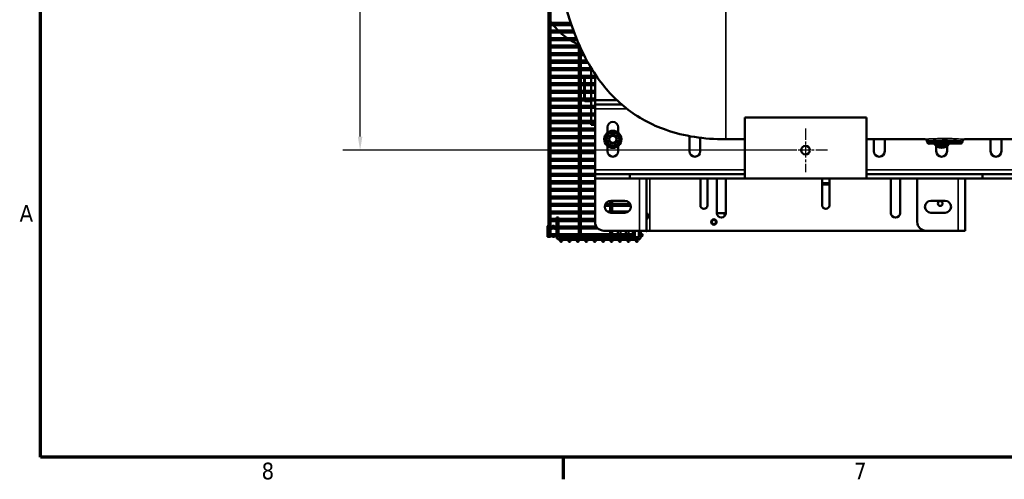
# Model space of a CAD drawing. Header units: inches. Extents: x 1 to 271, y 5 to 171.
# Tile 1 of 256: x 3 to 59, y 7 to 33. Entities that reach past the tile are written whole.
import ezdxf

# ---------------------------------------------------------------- set-up
doc = ezdxf.new("R2010")
doc.units = ezdxf.units.IN
doc.header["$LTSCALE"] = 8
doc.header["$MEASUREMENT"] = 0
doc.linetypes.add('CHAIN', pattern=[0.7087, 0.4724, -0.0591, 0.1181, -0.0591])
for name, color, linetype, lineweight in [('Border (ANSI)', 7, 'Continuous', 70), ('Center Mark (ANSI)', 7, 'Continuous', 25), ('Dimension (ANSI)', 7, 'Continuous', 25), ('Visible (ANSI)', 7, 'Continuous', 50), ('Visible Narrow (ANSI)', 7, 'Continuous', 35)]:
    doc.layers.add(name, color=color, linetype=linetype, lineweight=lineweight)
doc.styles.add('Dimension Text', font='tahoma.ttf')
doc.dimstyles.new('Dual Dimension', dxfattribs={"dimscale": 8, "dimtxt": 0.12, "dimasz": 0.098425, "dimexe": 0.125, "dimexo": 0.0625, "dimgap": 0.031496, "dimtad": 0, "dimtih": 1, "dimtoh": 1, "dimrnd": 1e-08, "dimzin": 4, "dimdsep": 46, "dimtxsty": 'Dimension Text', "dimcen": 0.09, "dimdle": 0.393701, "dimclrd": 256, "dimclre": 256, "dimclrt": 256, "dimadec": 0, "dimazin": 1, "dimtfac": 1, "dimtofl": 0, "dimtmove": 0, "dimatfit": 3, "dimfxl": 1, "dimtolj": 1, "dimtzin": 4, "dimlwd": -1, "dimlwe": -1, "dimarcsym": 0})

# ---------------------------------------------------------------- blocks, each defined once
blk = doc.blocks.new('Borders Default Border')
at = {"layer": 'Border (ANSI)'}
blk.add_line((4.25, 1), (4.25, 0.84), dxfattribs=at)
at = {"layer": 'Border (ANSI)', "flags": 128}
blk.add_lwpolyline([(0.5, 1), (0.5, 21), (33.5, 21), (33.5, 1), (0.5, 1)], dxfattribs=at)
at = {"layer": 'Border (ANSI)', "char_height": 0.12, "attachment_point": 7, "style": 'Dimension Text'}
for s, insert in [('A', (0.349, 2.69)), ('8', (2.0858, 0.8373)), ('7', (6.3378, 0.84))]:
    blk.add_mtext(s, dxfattribs=dict(at, insert=insert))
blk = doc.blocks.new('*D12')
at = {"layer": 'Defpoints', "color": 0, "transparency": 16777216}
for p in [(47.923, 56.872), (22.342, 25.622), (47.923, 25.622)]:
    blk.add_point(p, dxfattribs=at)
at = {"layer": 'Dimension (ANSI)', "transparency": 16777216}
for p, q in [((47.423, 56.872), (21.342, 56.872)), ((22.342, 56.084), (22.342, 43.402)), ((22.342, 26.409), (22.342, 39.091)), ((47.423, 25.622), (21.342, 25.622))]:
    blk.add_line(p, q, dxfattribs=at)
for points in [[(22.211, 56.084), (22.474, 56.084), (22.342, 56.872)], [(22.211, 26.409), (22.474, 26.409), (22.342, 25.622)]]:
    blk.add_solid(points, dxfattribs=at)
at = {"layer": 'Dimension (ANSI)', "transparency": 16777216, "insert": (22.342, 41.247), "char_height": 0.96, "attachment_point": 5, "style": 'Dimension Text'}
blk.add_mtext('\\A1;{\\H3.0x;(}\\S31.25^ 793.8 mm;{\\H3.0x;)}', dxfattribs=at)

msp = doc.modelspace()

# ---------------------------------------------------------------- linework, layer by layer
at = {"layer": 'Center Mark (ANSI)', "linetype": 'CHAIN', "ltscale": 0.173502}
for p, q in [((47.923, 26.872), (47.923, 24.372)), ((49.173, 25.622), (46.673, 25.622))]:
    msp.add_line(p, q, dxfattribs=at)
at = {"layer": 'Visible (ANSI)'}
for p, q in [((33.155, 39.743), (33.155, 20.689)), ((33.273, 39.717), (33.273, 20.689)), ((33.45, 32.934), (33.332, 32.934)), ((33.332, 32.815), (33.45, 32.815)), ((33.45, 32.934), (34.439, 32.934)), ((33.45, 32.815), (34.478, 32.815)), ((33.45, 32.5), (33.332, 32.5)), ((33.332, 32.382), (33.45, 32.382)), ((33.45, 32.5), (34.59, 32.5)), ((33.45, 32.382), (34.633, 32.382)), ((33.45, 32.067), (33.332, 32.067)), ((33.332, 31.949), (33.45, 31.949)), ((33.45, 32.067), (34.756, 32.067)), ((33.45, 31.949), (34.805, 31.949)), ((34.907, 31.709), (34.907, 20.689)), ((33.45, 31.634), (33.332, 31.634)), ((33.332, 31.516), (33.45, 31.516)), ((33.45, 31.201), (33.332, 31.201)), ((33.45, 31.634), (34.907, 31.634)), ((33.45, 31.516), (34.907, 31.516)), ((33.45, 31.201), (34.907, 31.201)), ((35.025, 31.448), (35.025, 20.689)), ((35.025, 31.201), (35.144, 31.201)), ((33.332, 31.083), (33.45, 31.083)), ((33.45, 30.768), (33.332, 30.768)), ((33.332, 30.65), (33.45, 30.65)), ((33.45, 31.083), (34.907, 31.083)), ((33.45, 30.768), (34.907, 30.768)), ((33.45, 30.65), (34.907, 30.65)), ((35.025, 31.083), (35.203, 31.083)), ((35.025, 30.768), (35.369, 30.768)), ((35.025, 30.65), (35.435, 30.65)), ((33.45, 30.335), (33.332, 30.335)), ((33.332, 30.217), (33.45, 30.217)), ((33.45, 30.335), (34.907, 30.335)), ((33.45, 30.217), (34.907, 30.217)), ((35.025, 30.335), (35.62, 30.335)), ((35.025, 30.217), (35.693, 30.217)), ((35.605, 30.359), (35.605, 30.335)), ((35.605, 30.217), (35.605, 29.902)), ((35.833, 28.502), (35.833, 30.002)), ((33.45, 29.902), (33.332, 29.902)), ((33.332, 29.784), (33.45, 29.784)), ((33.45, 29.469), (33.332, 29.469)), ((33.45, 29.902), (34.907, 29.902)), ((33.45, 29.784), (34.907, 29.784)), ((33.45, 29.469), (34.907, 29.469)), ((35.025, 29.902), (35.833, 29.902)), ((35.025, 29.784), (35.833, 29.784)), ((35.025, 29.469), (35.833, 29.469)), ((35.205, 29.469), (35.205, 29.784)), ((35.245, 29.469), (35.245, 29.784)), ((35.605, 29.784), (35.605, 29.469)), ((33.332, 29.351), (33.45, 29.351)), ((33.45, 29.036), (33.332, 29.036)), ((33.332, 28.918), (33.45, 28.918)), ((33.45, 29.351), (34.907, 29.351)), ((33.45, 29.036), (34.907, 29.036)), ((33.45, 28.918), (34.907, 28.918)), ((35.025, 29.351), (35.833, 29.351)), ((35.025, 29.036), (35.833, 29.036)), ((35.025, 28.918), (35.833, 28.918)), ((35.205, 29.036), (35.205, 29.351)), ((35.205, 28.603), (35.205, 28.918)), ((35.245, 29.036), (35.245, 29.351)), ((35.245, 28.603), (35.245, 28.918)), ((35.605, 29.351), (35.605, 29.036)), ((35.605, 28.918), (35.605, 28.603)), ((33.45, 28.603), (33.332, 28.603)), ((33.332, 28.485), (33.45, 28.485)), ((33.45, 28.603), (34.907, 28.603)), ((33.45, 28.485), (34.907, 28.485)), ((35.025, 28.603), (35.833, 28.603)), ((35.025, 28.485), (35.833, 28.485)), ((35.211, 28.485), (35.245, 28.451)), ((35.245, 28.451), (35.245, 28.485)), ((35.245, 28.451), (35.605, 28.451)), ((35.605, 28.485), (35.605, 28.17)), ((37.087, 28.502), (35.833, 28.502)), ((35.833, 28.252), (35.833, 28.502)), ((33.45, 28.17), (33.332, 28.17)), ((33.332, 28.052), (33.45, 28.052)), ((33.45, 27.737), (33.332, 27.737)), ((33.45, 28.17), (34.907, 28.17)), ((33.45, 28.052), (34.907, 28.052)), ((33.45, 27.737), (34.907, 27.737)), ((35.025, 28.17), (35.833, 28.17)), ((35.025, 28.052), (35.833, 28.052)), ((35.025, 27.737), (35.833, 27.737)), ((35.605, 28.052), (35.605, 27.737)), ((35.833, 28.252), (35.833, 28.002)), ((37.363, 28.252), (35.833, 28.252)), ((35.833, 28.002), (35.833, 24.502)), ((33.332, 27.619), (33.45, 27.619)), ((33.45, 27.304), (33.332, 27.304)), ((33.332, 27.186), (33.45, 27.186)), ((33.45, 27.619), (34.907, 27.619)), ((33.45, 27.304), (34.907, 27.304)), ((33.45, 27.186), (34.907, 27.186)), ((35.025, 27.619), (35.833, 27.619)), ((35.025, 27.304), (35.833, 27.304)), ((35.025, 27.186), (35.833, 27.186)), ((35.605, 27.619), (35.605, 27.304)), ((35.605, 27.186), (35.605, 27.075)), ((51.423, 27.502), (44.423, 27.502)), ((44.423, 27.502), (44.423, 24.002)), ((51.423, 24.002), (51.423, 27.502)), ((33.45, 26.871), (33.332, 26.871)), ((33.332, 26.752), (33.45, 26.752)), ((33.45, 26.871), (34.907, 26.871)), ((33.45, 26.752), (34.907, 26.752)), ((35.025, 26.871), (35.833, 26.871)), ((35.025, 26.752), (35.833, 26.752)), ((35.833, 27.075), (35.605, 27.075)), ((36.543, 26.634), (36.543, 26.942)), ((37.163, 26.942), (37.163, 26.634)), ((33.45, 26.437), (33.332, 26.437)), ((33.332, 26.319), (33.45, 26.319)), ((33.45, 26.437), (34.907, 26.437)), ((33.45, 26.319), (34.907, 26.319)), ((35.025, 26.437), (35.833, 26.437)), ((35.025, 26.319), (35.833, 26.319)), ((41.253, 25.562), (41.253, 26.433)), ((41.873, 26.338), (41.873, 25.562)), ((43.333, 26.252), (44.423, 26.252)), ((51.423, 26.252), (54.763, 26.252)), ((51.843, 25.562), (51.843, 26.252)), ((52.463, 26.252), (52.463, 25.562)), ((54.894, 26.101), (54.885, 26.149)), ((55.163, 26.277), (55.163, 26.277)), ((56.66, 26.277), (56.66, 26.277)), ((56.93, 26.109), (56.937, 26.148)), ((57.06, 26.252), (87.233, 26.252)), ((58.543, 25.562), (58.543, 26.252)), ((59.163, 26.252), (59.163, 25.562)), ((33.45, 26.004), (33.332, 26.004)), ((33.332, 25.886), (33.45, 25.886)), ((33.45, 25.571), (33.332, 25.571)), ((33.332, 25.453), (33.45, 25.453)), ((33.45, 26.004), (34.907, 26.004)), ((33.45, 25.886), (34.907, 25.886)), ((33.45, 25.571), (34.907, 25.571)), ((33.45, 25.453), (34.907, 25.453)), ((35.025, 26.004), (35.833, 26.004)), ((35.025, 25.886), (35.833, 25.886)), ((35.025, 25.571), (35.833, 25.571)), ((35.025, 25.453), (35.833, 25.453)), ((36.543, 25.562), (36.543, 25.869)), ((37.163, 25.869), (37.163, 25.562)), ((56.808, 26.005), (55.017, 25.998)), ((55.423, 25.562), (55.423, 25.869)), ((56.043, 25.869), (56.043, 25.562)), ((33.45, 25.138), (33.332, 25.138)), ((33.332, 25.02), (33.45, 25.02)), ((33.45, 25.138), (34.907, 25.138)), ((33.45, 25.02), (34.907, 25.02)), ((35.025, 25.138), (35.833, 25.138)), ((35.025, 25.02), (35.833, 25.02)), ((33.45, 24.705), (33.332, 24.705)), ((33.332, 24.587), (33.45, 24.587)), ((33.45, 24.705), (34.907, 24.705)), ((33.45, 24.587), (34.907, 24.587)), ((35.025, 24.705), (35.833, 24.705)), ((35.025, 24.587), (35.833, 24.587)), ((35.833, 24.252), (35.833, 24.502)), ((33.45, 24.272), (33.332, 24.272)), ((33.332, 24.154), (33.45, 24.154)), ((33.45, 23.839), (33.332, 23.839)), ((33.45, 24.272), (34.907, 24.272)), ((33.45, 24.154), (34.907, 24.154)), ((33.45, 23.839), (34.907, 23.839)), ((35.025, 24.272), (35.833, 24.272)), ((35.025, 24.154), (35.833, 24.154)), ((35.025, 23.839), (35.833, 23.839)), ((35.833, 24.252), (35.833, 24.002)), ((35.833, 24.252), (37.833, 24.252)), ((35.833, 21.502), (35.833, 24.002)), ((35.833, 24.002), (37.833, 24.002)), ((37.833, 24.002), (37.833, 24.252)), ((44.423, 24.252), (37.833, 24.252)), ((44.423, 24.002), (37.833, 24.002)), ((38.779, 24.002), (38.779, 21.002)), ((41.88, 22.455), (41.88, 24.002)), ((42.286, 24.002), (42.286, 22.455)), ((42.817, 22.017), (42.817, 24.002)), ((43.348, 24.002), (43.348, 22.017)), ((44.423, 24.002), (51.423, 24.002)), ((48.88, 22.455), (48.88, 24.002)), ((49.286, 24.002), (49.286, 22.455)), ((58.083, 24.252), (51.423, 24.252)), ((58.083, 24.002), (51.423, 24.002)), ((52.817, 22.017), (52.817, 24.002)), ((53.348, 24.002), (53.348, 22.017)), ((54.333, 24.002), (54.333, 21.502)), ((57.083, 24.002), (57.083, 21.002)), ((58.083, 24.252), (80.643, 24.252)), ((58.083, 24.252), (58.083, 24.002)), ((58.083, 24.002), (80.643, 24.002)), ((33.332, 23.721), (33.45, 23.721)), ((33.45, 23.406), (33.332, 23.406)), ((33.332, 23.288), (33.45, 23.288)), ((33.45, 23.721), (34.907, 23.721)), ((33.45, 23.406), (34.907, 23.406)), ((33.45, 23.288), (34.907, 23.288)), ((35.025, 23.721), (35.833, 23.721)), ((35.025, 23.406), (35.833, 23.406)), ((35.025, 23.288), (35.833, 23.288)), ((48.88, 23.728), (49.286, 23.728)), ((49.286, 23.655), (48.88, 23.655)), ((33.45, 22.973), (33.332, 22.973)), ((33.332, 22.855), (33.45, 22.855)), ((33.45, 22.973), (34.907, 22.973)), ((33.45, 22.855), (34.907, 22.855)), ((35.025, 22.973), (35.833, 22.973)), ((35.025, 22.855), (35.833, 22.855)), ((36.693, 22.54), (36.693, 22.719)), ((36.738, 22.722), (37.548, 22.722)), ((36.811, 22.54), (36.811, 22.722)), ((55.118, 22.722), (55.928, 22.722)), ((33.45, 22.54), (33.332, 22.54)), ((33.332, 22.422), (33.45, 22.422)), ((33.45, 22.107), (33.332, 22.107)), ((33.45, 22.54), (34.907, 22.54)), ((33.45, 22.422), (34.907, 22.422)), ((33.45, 22.107), (34.907, 22.107)), ((35.025, 22.54), (35.833, 22.54)), ((35.025, 22.422), (35.833, 22.422)), ((35.025, 22.107), (35.833, 22.107)), ((36.396, 22.422), (37.89, 22.422)), ((36.434, 22.54), (37.851, 22.54)), ((36.522, 22.107), (37.763, 22.107)), ((36.693, 22.107), (36.693, 22.422)), ((36.811, 22.107), (36.811, 22.422)), ((33.332, 21.989), (33.45, 21.989)), ((33.45, 21.674), (33.332, 21.674)), ((33.332, 21.556), (33.45, 21.556)), ((33.45, 21.989), (34.907, 21.989)), ((33.45, 21.674), (34.907, 21.674)), ((33.45, 21.556), (34.907, 21.556)), ((33.622, 21.752), (33.74, 21.752)), ((33.622, 21.674), (33.622, 21.752)), ((33.622, 21.241), (33.622, 21.556)), ((33.74, 21.674), (33.74, 21.752)), ((33.74, 21.241), (33.74, 21.556)), ((35.025, 21.989), (35.833, 21.989)), ((35.025, 21.674), (35.833, 21.674)), ((35.025, 21.556), (35.833, 21.556)), ((37.548, 22.032), (36.738, 22.032)), ((38.779, 21.997), (38.834, 21.997)), ((38.779, 21.684), (38.834, 21.684)), ((38.834, 21.684), (38.834, 21.997)), ((38.869, 21.963), (38.834, 21.997)), ((38.869, 21.718), (38.834, 21.684)), ((38.869, 21.963), (38.869, 21.718)), ((43.27, 22.002), (42.818, 22.002)), ((43.27, 22.002), (43.27, 21.829)), ((55.928, 22.032), (55.118, 22.032)), ((33.103, 21.26), (33.103, 20.66)), ((33.155, 21.273), (33.116, 21.273)), ((33.364, 21.113), (33.286, 21.113)), ((33.45, 21.241), (33.332, 21.241)), ((33.332, 21.123), (33.45, 21.123)), ((33.376, 21.26), (33.376, 21.241)), ((33.491, 21.273), (33.389, 21.273)), ((33.45, 21.241), (34.907, 21.241)), ((33.45, 21.123), (34.907, 21.123)), ((33.504, 21.241), (33.504, 21.26)), ((33.603, 21.113), (33.516, 21.113)), ((33.616, 21.26), (33.616, 21.241)), ((33.622, 20.808), (33.622, 21.123)), ((33.74, 20.808), (33.74, 21.123)), ((35.025, 21.241), (35.906, 21.241)), ((35.025, 21.123), (36.006, 21.123)), ((38.386, 21.002), (36.333, 21.002)), ((36.693, 20.808), (36.693, 21.002)), ((36.811, 20.808), (36.811, 21.002)), ((37.145, 21.002), (37.145, 20.808)), ((37.298, 21.002), (37.298, 20.808)), ((37.604, 20.808), (37.604, 21.002)), ((37.757, 20.808), (37.757, 21.002)), ((37.998, 21.002), (37.998, 20.689)), ((38.116, 21.002), (38.116, 20.689)), ((38.118, 21.002), (38.118, 20.627)), ((38.346, 21.002), (38.346, 20.65)), ((38.386, 21.002), (38.779, 21.002)), ((38.464, 21.002), (38.464, 20.65)), ((38.465, 20.752), (38.465, 21.002)), ((38.77, 21.002), (38.77, 20.965)), ((38.81, 20.965), (38.77, 20.965)), ((38.779, 21.002), (38.976, 21.002)), ((38.81, 21.002), (38.81, 20.965)), ((38.831, 21.002), (38.81, 20.965)), ((54.833, 21.002), (38.976, 21.002)), ((56.689, 21.002), (54.833, 21.002)), ((56.689, 21.002), (57.083, 21.002)), ((33.116, 20.648), (33.261, 20.648)), ((33.155, 20.689), (33.273, 20.689)), ((33.273, 20.66), (33.273, 20.689)), ((33.286, 20.808), (33.332, 20.808)), ((33.45, 20.808), (33.332, 20.808)), ((33.332, 20.689), (33.45, 20.689)), ((33.376, 20.689), (33.376, 20.66)), ((33.389, 20.648), (33.491, 20.648)), ((33.45, 20.808), (34.907, 20.808)), ((33.45, 20.689), (34.907, 20.689)), ((33.504, 20.66), (33.504, 20.689)), ((33.616, 20.689), (33.616, 20.66)), ((33.622, 20.65), (33.622, 20.689)), ((33.74, 20.65), (33.74, 20.689)), ((38.287, 20.591), (33.799, 20.591)), ((38.287, 20.473), (33.799, 20.473)), ((34.907, 20.689), (35.025, 20.689)), ((35.025, 20.808), (37.998, 20.808)), ((35.025, 20.689), (37.998, 20.689)), ((37.145, 20.689), (37.145, 20.66)), ((37.157, 20.648), (37.31, 20.648)), ((37.298, 20.689), (37.298, 20.66)), ((37.31, 20.648), (37.591, 20.648)), ((37.591, 20.648), (37.744, 20.648)), ((37.604, 20.66), (37.604, 20.689)), ((37.757, 20.66), (37.757, 20.689)), ((37.998, 20.689), (38.116, 20.689)), ((38.118, 20.808), (38.116, 20.808)), ((38.118, 20.689), (38.116, 20.689)), ((38.341, 20.627), (38.118, 20.627)), ((38.465, 20.627), (38.463, 20.627)), ((38.524, 20.808), (38.465, 20.808)), ((38.465, 20.627), (38.465, 20.745)), ((38.465, 20.689), (38.524, 20.689))]:
    msp.add_line(p, q, dxfattribs=at)
for centre, radius in [((36.853, 26.252), 0.492), ((36.853, 26.252), 0.25), ((36.853, 26.252), 0.202), ((47.923, 25.622), 0.25), ((55.653, 22.562), 0.138), ((42.653, 21.502), 0.156), ((42.653, 21.502), 0.122), ((33.881, 20.414), 0.0591), ((34.364, 20.414), 0.0591), ((34.847, 20.414), 0.0591), ((35.33, 20.414), 0.0591), ((35.813, 20.414), 0.0591), ((36.296, 20.414), 0.0591), ((36.779, 20.414), 0.0591), ((37.262, 20.414), 0.0591), ((37.745, 20.414), 0.0591), ((38.228, 20.414), 0.0591), ((38.524, 20.749), 0.0591)]:
    msp.add_circle(centre, radius, dxfattribs=at)
for centre, radius, start, end in [((33.332, 32.874), 0.0591, 90, 270), ((33.332, 32.441), 0.0591, 90, 270), ((33.332, 32.008), 0.0591, 90, 270), ((33.332, 31.575), 0.0591, 90, 270), ((33.332, 31.142), 0.0591, 90, 270), ((33.332, 30.709), 0.0591, 90, 270), ((33.332, 30.276), 0.0591, 90, 270), ((33.332, 29.843), 0.0591, 90, 270), ((33.332, 29.41), 0.0591, 90, 270), ((33.332, 28.977), 0.0591, 90, 270), ((33.332, 28.544), 0.0591, 90, 270), ((33.332, 28.111), 0.0591, 90, 270), ((33.332, 27.678), 0.0591, 90, 270), ((33.332, 27.245), 0.0591, 90, 270), ((36.853, 26.942), 0.31, 0, 180), ((33.332, 26.812), 0.0591, 90, 270), ((36.853, 26.252), 0.375, 90, 150), ((36.853, 26.252), 0.375, 30, 90), ((33.332, 26.378), 0.0591, 90, 270), ((36.853, 26.252), 0.375, 150, 210), ((36.853, 26.252), 0.375, 210, 270), ((36.853, 26.252), 0.375, 270, 330), ((36.853, 26.252), 0.375, 330, 30), ((55.017, 26.123), 0.125, 190.2083, 270.2083), ((56.807, 26.13), 0.125, 270.2083, 350.2083), ((33.332, 25.945), 0.0591, 90, 270), ((33.332, 25.512), 0.0591, 90, 270), ((36.853, 25.562), 0.31, 180, 0), ((41.563, 25.562), 0.31, 180, 0), ((52.153, 25.562), 0.31, 180, 0), ((55.733, 26.252), 0.492, 210.827, 329.5895), ((55.733, 25.562), 0.31, 180, 0), ((55.733, 26.252), 0.375, 222.1522, 270), ((55.733, 26.252), 0.375, 270, 318.2644), ((58.853, 25.562), 0.31, 180, 0), ((33.332, 25.079), 0.0591, 90, 270), ((33.332, 24.646), 0.0591, 90, 270), ((33.332, 24.213), 0.0591, 90, 270), ((33.332, 23.78), 0.0591, 90, 270), ((33.332, 23.347), 0.0591, 90, 270), ((33.332, 22.914), 0.0591, 90, 270), ((36.738, 22.377), 0.345, 90, 270), ((37.548, 22.377), 0.345, 270, 90), ((55.118, 22.377), 0.345, 90, 270), ((55.928, 22.377), 0.345, 270, 90), ((33.332, 22.481), 0.0591, 90, 270), ((33.332, 22.048), 0.0591, 90, 270), ((42.083, 22.455), 0.203, 180, 0), ((49.083, 22.455), 0.203, 180, 0), ((33.332, 21.615), 0.0591, 90, 270), ((36.333, 21.502), 0.5, 180, 270), ((43.083, 22.017), 0.266, 180, 0), ((53.083, 22.017), 0.266, 180, 0), ((54.833, 21.502), 0.5, 180, 270), ((33.116, 21.26), 0.0125, 90, 180), ((33.332, 21.182), 0.0591, 90, 270), ((33.286, 21.125), 0.0125, 180, 270), ((33.364, 21.125), 0.0125, 270, 348.2788), ((33.389, 21.26), 0.0125, 90, 180), ((33.491, 21.26), 0.0125, 0, 90), ((33.516, 21.125), 0.0125, 191.7212, 270), ((33.603, 21.125), 0.0125, 270, 348.2788), ((33.628, 21.26), 0.0125, 120.7425, 180), ((33.116, 20.66), 0.0125, 180, 270), ((33.261, 20.66), 0.0125, 270, 0), ((33.332, 20.749), 0.0591, 90, 270), ((33.286, 20.795), 0.0125, 90, 180), ((33.389, 20.66), 0.0125, 180, 270), ((33.491, 20.66), 0.0125, 270, 0), ((33.628, 20.66), 0.0125, 180, 239.2663), ((33.799, 20.65), 0.177, 180, 270), ((33.799, 20.65), 0.0591, 180, 270), ((37.157, 20.66), 0.0125, 180, 270), ((37.31, 20.66), 0.0125, 180, 270), ((37.591, 20.66), 0.0125, 270, 0), ((37.744, 20.66), 0.0125, 270, 0), ((38.287, 20.65), 0.177, 270, 0), ((38.287, 20.65), 0.0591, 270, 0)]:
    msp.add_arc(centre, radius, start, end, dxfattribs=at)
for points, knots in [([(43.333, 26.252), (42.075, 26.252), (40.935, 26.43), (39.063, 27.083), (38.294, 27.504), (36.959, 28.564), (36.384, 29.19), (35.305, 30.777), (34.824, 31.776), (34.023, 34.181), (33.723, 35.618), (33.457, 37.983), (33.398, 38.773), (33.365, 39.602)], [1, 1, 1, 1, 1.1886812, 1.1886812, 1.3461936, 1.3461936, 1.4949137, 1.4949137, 1.6669086, 1.6669086, 1.8555899, 1.8555899, 1.9434061, 1.9434061, 1.9434061, 1.9434061]), ([(33.344, 32.934), (33.323, 32.962), (33.303, 32.991), (33.279, 33.024), (33.276, 33.028), (33.273, 33.032)], [4.05722204, 4.05722204, 4.05722204, 4.05722204, 4.08407045, 4.08407045, 4.08799313, 4.08799313, 4.08799313, 4.08799313]), ([(34.231, 32.067), (34.201, 32.089), (34.171, 32.111), (34.037, 32.211), (33.937, 32.294), (33.841, 32.382)], [3.741546, 3.741546, 3.741546, 3.741546, 3.7699112, 3.7699112, 3.8690209, 3.8690209, 3.8690209, 3.8690209]), ([(54.886, 26.149), (54.883, 26.162), (54.879, 26.174), (54.866, 26.198), (54.858, 26.208), (54.839, 26.227), (54.828, 26.234), (54.804, 26.245), (54.79, 26.249), (54.775, 26.251), (54.772, 26.251), (54.769, 26.251), (54.767, 26.252), (54.765, 26.252), (54.764, 26.252), (54.764, 26.252)], [0, 0, 0, 0, 0.0999325, 0.0999325, 0.2012791, 0.2012791, 0.3012819, 0.3012819, 0.4030956, 0.4030956, 0.4219411, 0.4219411, 0.431609, 0.431609, 0.4387631, 0.4387631, 0.4387631, 0.4387631]), ([(57.06, 26.252), (57.057, 26.252), (57.054, 26.251), (57.045, 26.251), (57.039, 26.25), (57.021, 26.246), (57.008, 26.241), (56.986, 26.227), (56.975, 26.219), (56.957, 26.198), (56.95, 26.187), (56.941, 26.166), (56.939, 26.157), (56.937, 26.148)], [0.0002295, 0.0002295, 0.0002295, 0.0002295, 0.0237693, 0.0237693, 0.0695655, 0.0695655, 0.1676129, 0.1676129, 0.2713667, 0.2713667, 0.3712909, 0.3712909, 0.442895, 0.442895, 0.442895, 0.442895])]:
    msp.add_open_spline(points, degree=3, knots=knots, dxfattribs=at)
for points in [[(33.718, 32.5), (33.619, 32.6), (33.524, 32.705), (33.436, 32.815)], [(34.907, 31.685), (34.735, 31.761), (34.568, 31.849), (34.409, 31.949)], [(54.763, 26.252), (54.763, 26.252), (54.763, 26.252), (54.763, 26.252)], [(56.937, 26.148), (56.937, 26.148), (56.937, 26.148), (56.937, 26.148)], [(57.06, 26.252), (57.06, 26.252), (57.06, 26.252), (57.06, 26.252)]]:
    msp.add_open_spline(points, degree=3, dxfattribs=at)
for points, weights in [([(36.528, 26.439), (36.578, 26.526), (36.636, 26.627)], [1, 1.0744744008, 1.07160620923]), ([(36.636, 26.627), (36.752, 26.627), (36.853, 26.627)], [1.07160620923, 1.0744744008, 1]), ([(36.853, 26.627), (36.953, 26.627), (37.069, 26.627)], [1, 1.0744744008, 1.07160620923]), ([(37.069, 26.627), (37.127, 26.526), (37.177, 26.439)], [1.07160620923, 1.0744744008, 1]), ([(36.42, 26.252), (36.478, 26.352), (36.528, 26.439)], [1.07160620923, 1.0744744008, 1]), ([(36.528, 26.064), (36.478, 26.151), (36.42, 26.252)], [1, 1.0744744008, 1.07160620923]), ([(36.636, 25.877), (36.578, 25.977), (36.528, 26.064)], [1.07160620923, 1.0744744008, 1]), ([(37.177, 26.064), (37.127, 25.977), (37.069, 25.877)], [1, 1.0744744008, 1.07160620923]), ([(37.177, 26.439), (37.228, 26.352), (37.286, 26.252)], [1, 1.0744744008, 1.07160620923]), ([(37.286, 26.252), (37.228, 26.151), (37.177, 26.064)], [1.07160620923, 1.0744744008, 1]), ([(36.853, 25.877), (36.752, 25.877), (36.636, 25.877)], [1, 1.0744744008, 1.07160620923]), ([(37.069, 25.877), (36.953, 25.877), (36.853, 25.877)], [1.07160620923, 1.0744744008, 1]), ([(55.516, 25.877), (55.478, 25.942), (55.445, 26)], [1.07160620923, 1.07347382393, 1.04254875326]), ([(55.733, 25.877), (55.632, 25.877), (55.516, 25.877)], [1, 1.0744744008, 1.07160620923]), ([(55.949, 25.877), (55.833, 25.877), (55.733, 25.877)], [1.07160620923, 1.0744744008, 1]), ([(56.021, 26.002), (55.988, 25.943), (55.949, 25.877)], [1.04144952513, 1.073506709, 1.07160620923])]:
    msp.add_rational_spline(points, weights, degree=2, dxfattribs=at)
at = {"layer": 'Visible Narrow (ANSI)'}
for p, q in [((43.333, 26.252), (43.333, 56.252)), ((33.45, 32.934), (33.45, 32.815)), ((33.45, 32.5), (33.45, 32.382)), ((33.45, 32.067), (33.45, 31.949)), ((33.45, 31.634), (33.45, 31.516)), ((33.45, 31.201), (33.45, 31.083)), ((33.45, 30.768), (33.45, 30.65)), ((33.45, 30.335), (33.45, 30.217)), ((33.45, 29.902), (33.45, 29.784)), ((33.45, 29.469), (33.45, 29.351)), ((33.45, 29.036), (33.45, 28.918)), ((33.45, 28.603), (33.45, 28.485)), ((33.45, 28.17), (33.45, 28.052)), ((33.45, 27.737), (33.45, 27.619)), ((37.668, 28.002), (35.833, 28.002)), ((33.45, 27.304), (33.45, 27.186)), ((33.45, 26.871), (33.45, 26.752)), ((33.45, 26.437), (33.45, 26.319)), ((54.894, 26.101), (56.93, 26.109)), ((33.45, 26.004), (33.45, 25.886)), ((33.45, 25.571), (33.45, 25.453)), ((33.45, 25.138), (33.45, 25.02)), ((33.45, 24.705), (33.45, 24.587)), ((35.833, 24.502), (44.423, 24.502)), ((51.423, 24.502), (87.233, 24.502)), ((33.45, 24.272), (33.45, 24.154)), ((33.45, 23.839), (33.45, 23.721)), ((38.386, 21.002), (38.386, 24.002)), ((38.976, 24.002), (38.976, 21.002)), ((56.689, 21.002), (56.689, 24.002)), ((33.45, 23.406), (33.45, 23.288)), ((33.45, 22.973), (33.45, 22.855)), ((33.45, 22.54), (33.45, 22.422)), ((33.45, 22.107), (33.45, 21.989)), ((33.45, 21.674), (33.45, 21.556)), ((33.116, 21.26), (33.103, 21.26)), ((33.116, 21.273), (33.116, 21.26)), ((33.116, 20.66), (33.116, 21.26)), ((33.116, 21.26), (33.155, 21.26)), ((33.286, 21.1), (33.273, 21.1)), ((33.286, 21.113), (33.286, 21.1)), ((33.286, 20.82), (33.286, 21.1)), ((33.286, 21.1), (33.364, 21.1)), ((33.364, 21.113), (33.364, 21.1)), ((33.389, 21.26), (33.376, 21.26)), ((33.389, 21.273), (33.389, 21.26)), ((33.389, 21.26), (33.491, 21.26)), ((33.389, 21.241), (33.389, 21.26)), ((33.45, 21.241), (33.45, 21.123)), ((33.491, 21.26), (33.491, 21.273)), ((33.504, 21.26), (33.491, 21.26)), ((33.491, 21.26), (33.491, 21.241)), ((33.516, 21.1), (33.516, 21.113)), ((33.516, 21.1), (33.603, 21.1)), ((33.603, 21.113), (33.603, 21.1)), ((33.622, 21.26), (33.616, 21.26)), ((37.157, 20.808), (37.157, 21.002)), ((37.285, 21.002), (37.285, 20.82)), ((37.31, 20.808), (37.31, 21.002)), ((37.591, 21.002), (37.591, 20.808)), ((37.616, 20.82), (37.616, 21.002)), ((37.744, 21.002), (37.744, 20.808)), ((33.103, 20.66), (33.116, 20.66)), ((33.116, 20.66), (33.116, 20.648)), ((33.261, 20.66), (33.116, 20.66)), ((33.261, 20.689), (33.261, 20.66)), ((33.261, 20.66), (33.273, 20.66)), ((33.261, 20.648), (33.261, 20.66)), ((33.273, 20.82), (33.286, 20.82)), ((33.286, 20.82), (33.286, 20.808)), ((33.364, 20.82), (33.286, 20.82)), ((33.364, 20.82), (33.364, 20.808)), ((33.376, 20.66), (33.389, 20.66)), ((33.389, 20.66), (33.389, 20.689)), ((33.389, 20.66), (33.389, 20.648)), ((33.491, 20.66), (33.389, 20.66)), ((33.45, 20.808), (33.45, 20.689)), ((33.491, 20.689), (33.491, 20.66)), ((33.491, 20.66), (33.504, 20.66)), ((33.491, 20.648), (33.491, 20.66)), ((33.516, 20.808), (33.516, 20.82)), ((33.603, 20.82), (33.516, 20.82)), ((33.603, 20.82), (33.603, 20.808)), ((33.616, 20.66), (33.622, 20.66)), ((33.622, 20.65), (33.74, 20.65)), ((33.799, 20.473), (33.799, 20.591)), ((37.145, 20.66), (37.157, 20.66)), ((37.157, 20.66), (37.157, 20.689)), ((37.157, 20.66), (37.157, 20.648)), ((37.298, 20.66), (37.157, 20.66)), ((37.285, 20.82), (37.298, 20.82)), ((37.298, 20.66), (37.31, 20.66)), ((37.31, 20.66), (37.31, 20.689)), ((37.31, 20.66), (37.31, 20.648)), ((37.591, 20.66), (37.31, 20.66)), ((37.591, 20.689), (37.591, 20.66)), ((37.591, 20.66), (37.604, 20.66)), ((37.591, 20.648), (37.591, 20.66)), ((37.604, 20.82), (37.616, 20.82)), ((37.744, 20.66), (37.604, 20.66)), ((37.744, 20.689), (37.744, 20.66)), ((37.744, 20.66), (37.757, 20.66)), ((37.744, 20.648), (37.744, 20.66)), ((38.287, 20.473), (38.287, 20.591)), ((38.464, 20.65), (38.346, 20.65))]:
    msp.add_line(p, q, dxfattribs=at)
for centre, start, end in [((33.364, 21.125), 270, 354.1701), ((33.516, 21.125), 185.8299, 270), ((33.603, 21.125), 270, 318.1084), ((33.364, 20.795), 30, 90), ((33.516, 20.795), 90, 150), ((33.603, 20.795), 41.8916, 90), ((37.31, 20.82), 180, 210), ((37.591, 20.82), 330, 0)]:
    msp.add_arc(centre, 0.025, start, end, dxfattribs=at)
for points, knots in [([(57.06, 26.252), (57.06, 26.252), (57.027, 26.254), (56.809, 26.27), (56.427, 26.288), (56.095, 26.296), (55.746, 26.296), (55.412, 26.288), (55.123, 26.275), (54.905, 26.262), (54.786, 26.253), (54.763, 26.252), (54.763, 26.252)], [-12.003656, -12.003656, -12.003656, -12.003656, -11.456308, -9.928801, -9.165047, -8.401293, -7.637539, -6.873785, -6.110031, -5.346277, -4.582523, -4.006118, -4.006118, -4.006118, -4.006118]), ([(54.885, 26.149), (54.885, 26.149), (54.886, 26.149), (54.887, 26.149), (54.891, 26.149), (54.902, 26.15), (54.907, 26.15), (54.923, 26.152), (54.935, 26.153), (54.966, 26.155), (54.984, 26.157), (55.011, 26.159), (55.018, 26.159), (55.05, 26.162), (55.076, 26.164), (55.134, 26.167), (55.165, 26.169), (55.205, 26.172), (55.211, 26.172), (55.25, 26.174), (55.285, 26.176), (55.357, 26.18), (55.395, 26.182), (55.446, 26.184), (55.459, 26.184), (55.513, 26.186), (55.555, 26.187), (55.642, 26.19), (55.686, 26.191), (55.742, 26.191), (55.754, 26.192), (55.809, 26.192), (55.853, 26.192), (55.94, 26.193), (55.984, 26.192), (56.042, 26.192), (56.058, 26.192), (56.118, 26.191), (56.163, 26.19), (56.252, 26.188), (56.295, 26.186), (56.346, 26.184), (56.356, 26.184), (56.405, 26.182), (56.442, 26.18), (56.515, 26.177), (56.55, 26.175), (56.595, 26.173), (56.606, 26.172), (56.649, 26.169), (56.679, 26.167), (56.736, 26.164), (56.761, 26.162), (56.808, 26.158), (56.829, 26.157), (56.866, 26.154), (56.882, 26.152), (56.902, 26.151), (56.908, 26.15), (56.923, 26.149), (56.93, 26.148), (56.936, 26.148), (56.937, 26.148), (56.937, 26.148)], [3.993508, 3.993508, 3.993508, 3.993508, 4.05807, 4.05807, 4.392968, 4.392968, 4.582523, 4.582523, 4.908666, 4.908666, 5.233663, 5.233663, 5.346277, 5.346277, 5.695993, 5.695993, 6.043507, 6.043507, 6.110031, 6.110031, 6.439377, 6.439377, 6.767171, 6.767171, 6.873785, 6.873785, 7.211244, 7.211244, 7.547575, 7.547575, 7.637539, 7.637539, 7.961558, 7.961558, 8.285692, 8.285692, 8.401293, 8.401293, 8.743076, 8.743076, 9.086245, 9.086245, 9.165047, 9.165047, 9.489761, 9.489761, 9.815964, 9.815964, 9.928801, 9.928801, 10.261219, 10.261219, 10.595372, 10.595372, 10.930488, 10.930488, 11.267347, 11.267347, 11.456308, 11.456308, 11.794346, 11.794346, 12.006631, 12.006631, 12.006631, 12.006631])]:
    msp.add_open_spline(points, degree=3, knots=knots, dxfattribs=at)
for points in [[(54.873, 26.26), (54.876, 26.26), (54.879, 26.26), (54.882, 26.26)], [(54.972, 26.266), (54.981, 26.267), (54.991, 26.267), (55.001, 26.268)], [(55.007, 26.158), (55.003, 26.158), (54.999, 26.158), (54.995, 26.158)], [(55.079, 26.164), (55.073, 26.163), (55.067, 26.163), (55.061, 26.162)], [(56.885, 26.152), (56.884, 26.152), (56.883, 26.152), (56.882, 26.152)], [(57.06, 26.252), (57.06, 26.252), (57.06, 26.252), (57.06, 26.252)]]:
    msp.add_open_spline(points, degree=3, dxfattribs=at)

# ---------------------------------------------------------------- block references
at = {"xscale": 8, "yscale": 8, "zscale": 8}
msp.add_blockref('Borders Default Border', (0, 0), dxfattribs=at)

# ---------------------------------------------------------------- dimensions: what is measured, and where the dimension line sits
at = {"layer": 'Dimension (ANSI)'}
dim = msp.add_linear_dim(base=(22.342, 25.622), p1=(47.923, 56.872), p2=(47.923, 25.622), angle=90, text='{\\H3.0x;(}\\S<>^ 793.8 mm;{\\H3.0x;)}', dimstyle='Dual Dimension', override={"dimgap": 0.031496, "dimdec": 2, "dimpost": '\\X', "dimtol": 0, "dimlim": 0, "dimtp": 0, "dimtm": 0, "dimtdec": 2, "dimatfit": 1}, dxfattribs=at)
dim.commit()
dim.dimension.update_dxf_attribs({"geometry": '*D12', "text_midpoint": (22.342, 41.247), "dimtype": 160})

doc.saveas('drawing.dxf')
